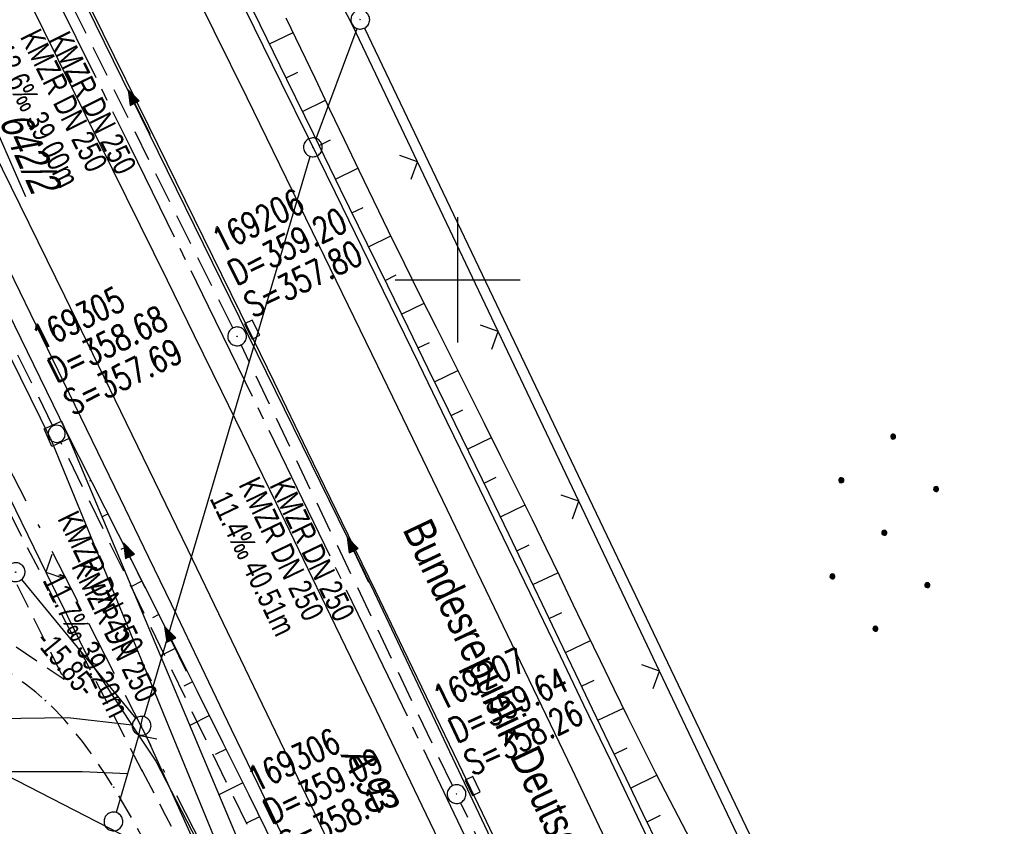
# Model space of a CAD drawing. Extents: x 509202 to 509841, y 456298 to 457260.
# Tile 42 of 56: x 509465 to 509544, y 456856 to 456921. Entities that reach past the tile are written whole.
import ezdxf

# ---------------------------------------------------------------- set-up
doc = ezdxf.new("R2010")
doc.units = 0
doc.header["$LTSCALE"] = 10
doc.header["$MEASUREMENT"] = 0
for name, pattern in [('ACAD_ISO16W100', [73, 15, -6.5, 15, -6.5, 15, -7, 1, -7]), ('ACHSE', [5.5, 4, -0.5, 0.5, -0.5]), ('LT00', [0]), ('LT11', [0.3, 0.2, -0.1]), ('STRICHLINIE2', [0.375, 0.25, -0.125])]:
    doc.linetypes.add(name, pattern=pattern)
doc.layers.get('0').update_dxf_attribs({"linetype": 'LT00'})
for name, color, linetype in [('--EK_FBR', 1, 'LT00'), ('--EK_Halt-Pfeil', 4, 'LT00'), ('--EK_Haltung', 7, 'STRICHLINIE2'), ('--EK_Haltung-Text', 140, 'LT00'), ('--EK_Schacht-Text', 5, 'LT00'), ('--EL_DFK_AB_L', 21, 'LT00'), ('--EL_DFK_AB_P', 7, 'LT00'), ('--EL_Halt-Pfeil', 4, 'LT00'), ('--EL_Haltung', 182, 'STRICHLINIE2'), ('--EL_Haltung-Text', 182, 'LT00'), ('-AX-093', 35, 'ACHSE'), ('ABSTAND', 8, 'LT00'), ('BAB-KABEL', 220, 'ACAD_ISO16W100'), ('BRD', 255, 'Continuous'), ('DFK_AB_FLNR', 7, 'Continuous'), ('DFK_AB_L', 21, 'LT00'), ('DFK_AB_P', 7, 'LT00'), ('DFK_BES-WEGE', 255, 'LT00'), ('DFK_GZPKT', 250, 'LT00'), ('DFK_KATASTER', 250, 'LT00'), ('DFK_NUTZUNG', 250, 'LT00'), ('STROM_FREILTG', 80, 'STROMFREILEITUNG'), ('V114_AFBR_BAB', 250, 'LT00'), ('V114_BOESCH', 250, 'LT00'), ('V114_BOSCHUNG', 250, 'LT00'), ('V114_FELDWEG', 250, 'LT11'), ('V114_GRABEN', 250, 'LT00'), ('V114_H_BORD', 8, 'LT00'), ('V114_KA_MULD', 182, 'LT00'), ('V114_KA_PRUF', 182, 'LT00'), ('V114_LD_MARK', 250, 'LT00'), ('V114_RASTER', 250, 'LT00'), ('V114_SINKK', 182, 'LT00'), ('V114_ZAUN', 40, 'LT00')]:
    doc.layers.add(name, color=color, linetype=linetype)
doc.styles.add('Beschrift', font='ARIAL.TTF')
doc.styles.add('Haltungsbeschriftung', font='ARIAL.TTF', dxfattribs={"width": 0.75})
doc.styles.add('schachtbeschriftung', font='romans.shx', dxfattribs={"width": 0.75, "height": 2})
doc.styles.get("Standard").update_dxf_attribs({"font": 'ARIAL.TTF'})
doc.styles.add('Strom', font='txt-alt.shx')
doc.linetypes.add('STROMFREILEITUNG', pattern='A,12.7,-5.5,["xx",Strom,S=2.5,R=0,X=-2.6,Y=-0.85],-4.35', length=22.55)

# ---------------------------------------------------------------- blocks, each defined once
blk = doc.blocks.new('SYMB7010')
at = {"color": 0, "linetype": 'ByBlock'}
for points in [[(-0.031408, 0.499213), (-0.093728, 0.49134), (-0.15457, 0.475719), (-0.212975, 0.452595), (-0.268021, 0.422333), (-0.31884, 0.385411), (-0.36463, 0.342411), (-0.40467, 0.29401), (-0.438329, 0.240973), (-0.465074, 0.184136), (-0.484486, 0.124395), (-0.496256, 0.062692), (-0.5002, 0)], [(-0.5002, 0), (-0.496256, -0.062692), (-0.484486, -0.124395), (-0.465075, -0.184136), (-0.438329, -0.240973), (-0.404671, -0.29401), (-0.36463, -0.342411), (-0.31884, -0.385411), (-0.268021, -0.422333), (-0.212975, -0.452595), (-0.154571, -0.475719), (-0.093728, -0.49134), (-0.031408, -0.499213), (0.031408, -0.499213)], [(0.5002, 0), (0.496256, 0.062692), (0.484485, 0.124395), (0.465074, 0.184136), (0.438329, 0.240973), (0.40467, 0.29401), (0.36463, 0.342411), (0.31884, 0.385411), (0.268021, 0.422333), (0.212975, 0.452595), (0.15457, 0.475719), (0.093728, 0.49134), (0.031408, 0.499213), (-0.031408, 0.499213)], [(0.031408, -0.499213), (0.093728, -0.491341), (0.15457, -0.475719), (0.212975, -0.452595), (0.268021, -0.422333), (0.31884, -0.385411), (0.36463, -0.342411), (0.404671, -0.294011), (0.438329, -0.240974), (0.465075, -0.184136), (0.484486, -0.124395), (0.496256, -0.062692), (0.500201, 0)]]:
    blk.add_lwpolyline(points, dxfattribs=at)
blk = doc.blocks.new('SYMB0003')
at = {"color": 0, "linetype": 'ByBlock'}
for p, q in [((-0.015712, 0), (0.010166, 0.012015)), ((0, -0.021257), (-0.015712, 0)), ((0.010166, 0.012015), (0, -0.021257))]:
    blk.add_line(p, q, dxfattribs=at)
for points in [[(-0.031395, 0.499013), (-0.093691, 0.491144), (-0.154509, 0.475528), (-0.21289, 0.452414), (-0.267913, 0.422164), (-0.318712, 0.385257), (-0.364484, 0.342274), (-0.404509, 0.293893), (-0.438154, 0.240877), (-0.464888, 0.184062), (-0.484292, 0.124345), (-0.496058, 0.062667), (-0.5, 0)], [(-0.5, 0), (-0.496058, -0.062667), (-0.484292, -0.124345), (-0.464888, -0.184062), (-0.438154, -0.240877), (-0.404509, -0.293893), (-0.364485, -0.342274), (-0.318712, -0.385257), (-0.267914, -0.422164), (-0.21289, -0.452414), (-0.154509, -0.475529), (-0.093691, -0.491144), (-0.031395, -0.499014), (0.031395, -0.499014)], [(0.5, 0), (0.496057, 0.062667), (0.484292, 0.124345), (0.464888, 0.184062), (0.438153, 0.240877), (0.404509, 0.293893), (0.364484, 0.342274), (0.318712, 0.385257), (0.267913, 0.422164), (0.21289, 0.452414), (0.154509, 0.475528), (0.093691, 0.491144), (0.031395, 0.499013), (-0.031395, 0.499013)], [(0.031395, -0.499014), (0.093691, -0.491144), (0.154509, -0.475529), (0.21289, -0.452414), (0.267914, -0.422164), (0.318712, -0.385257), (0.364485, -0.342274), (0.404509, -0.293893), (0.438154, -0.240877), (0.464889, -0.184062), (0.484292, -0.124345), (0.496058, -0.062667), (0.5, 0)]]:
    blk.add_lwpolyline(points, dxfattribs=at)
blk = doc.blocks.new('Ackerland7')
at = {"layer": 'DFK_NUTZUNG', "color": 0, "linetype": 'ByBlock'}
for p, q in [((-3.95, 3.628), (-3.95, 3.97)), ((-3.9, 3.99), (-3.9, 3.607)), ((-3.85, 3.601), (-3.85, 3.997)), ((-3.8, 3.99), (-3.8, 3.607)), ((-3.75, 3.628), (-3.75, 3.97)), ((3.7, 3.929), (3.7, 3.671)), ((3.75, 3.629), (3.75, 3.971)), ((3.8, 3.992), (3.8, 3.608)), ((3.85, 3.602), (3.85, 3.998)), ((3.9, 3.992), (3.9, 3.608)), ((3.95, 3.629), (3.95, 3.971)), ((4, 3.929), (4, 3.671)), ((-4, 3.928), (-4, 3.67)), ((-3.7, 3.928), (-3.7, 3.67)), ((-3.65, 3.798), (-3.65, 3.8)), ((4.05, 3.799), (4.05, 3.801)), ((-7.85, 0.129), (-7.85, -0.129)), ((-7.8, -0.171), (-7.8, 0.171)), ((-7.75, 0.192), (-7.75, -0.192)), ((-7.7, -0.198), (-7.7, 0.198)), ((-7.65, 0.192), (-7.65, -0.192)), ((-7.6, -0.171), (-7.6, 0.171)), ((-7.55, 0.129), (-7.55, -0.129)), ((-7.5, -0.001), (-7.5, 0.001)), ((-0.15, 0.129), (-0.15, -0.129)), ((-0.1, -0.171), (-0.1, 0.171)), ((-0.05, 0.192), (-0.05, -0.192)), ((0, -0.198), (0, 0.198)), ((0.05, 0.192), (0.05, -0.192)), ((0.1, -0.171), (0.1, 0.171)), ((0.15, 0.129), (0.15, -0.129)), ((0.2, -0.001), (0.2, 0.001)), ((7.55, 0.129), (7.55, -0.129)), ((7.6, -0.171), (7.6, 0.171)), ((7.65, 0.192), (7.65, -0.192)), ((7.7, -0.198), (7.7, 0.198)), ((7.75, 0.192), (7.75, -0.192)), ((7.8, -0.171), (7.8, 0.171)), ((7.85, 0.129), (7.85, -0.129)), ((7.9, -0.001), (7.9, 0.001)), ((-4, -3.671), (-4, -3.929)), ((-3.95, -3.971), (-3.95, -3.629)), ((-3.9, -3.608), (-3.9, -3.992)), ((-3.85, -3.998), (-3.85, -3.602)), ((-3.8, -3.608), (-3.8, -3.992)), ((-3.75, -3.971), (-3.75, -3.629)), ((-3.7, -3.671), (-3.7, -3.929)), ((-3.65, -3.801), (-3.65, -3.799)), ((3.7, -3.671), (3.7, -3.929)), ((3.75, -3.971), (3.75, -3.629)), ((3.8, -3.608), (3.8, -3.992)), ((3.85, -3.998), (3.85, -3.602)), ((3.9, -3.608), (3.9, -3.992)), ((3.95, -3.971), (3.95, -3.629)), ((4, -3.671), (4, -3.929)), ((4.05, -3.801), (4.05, -3.799))]:
    blk.add_line(p, q, dxfattribs=at)
for points in [[(-3.65, 3.799), (-3.67, 3.886), (-3.725, 3.955), (-3.805, 3.994), (-3.894, 3.994), (-3.975, 3.955), (-4.03, 3.886), (-4.05, 3.799), (-4.03, 3.712), (-3.975, 3.642), (-3.894, 3.604), (-3.805, 3.604), (-3.725, 3.642), (-3.67, 3.712), (-3.65, 3.799)], [(4.05, 3.8), (4.03, 3.887), (3.975, 3.956), (3.894, 3.995), (3.805, 3.995), (3.725, 3.956), (3.67, 3.887), (3.65, 3.8), (3.67, 3.713), (3.725, 3.644), (3.805, 3.605), (3.894, 3.605), (3.975, 3.644), (4.03, 3.713), (4.05, 3.8)], [(-7.5, 0), (-7.52, 0.087), (-7.575, 0.156), (-7.655, 0.195), (-7.744, 0.195), (-7.825, 0.156), (-7.88, 0.087), (-7.9, 0)], [(0.2, 0), (0.18, 0.087), (0.125, 0.156), (0.045, 0.195), (-0.044, 0.195), (-0.125, 0.156), (-0.18, 0.087), (-0.2, 0)], [(-0.2, 0), (-0.18, -0.087), (-0.125, -0.156), (-0.044, -0.195), (0.045, -0.195), (0.125, -0.156), (0.18, -0.087), (0.2, 0)], [(7.9, 0), (7.88, 0.087), (7.825, 0.156), (7.744, 0.195), (7.655, 0.195), (7.575, 0.156), (7.52, 0.087), (7.5, 0)], [(7.5, 0), (7.52, -0.087), (7.575, -0.156), (7.655, -0.195), (7.744, -0.195), (7.825, -0.156), (7.88, -0.087), (7.9, 0)], [(-7.9, 0), (-7.88, -0.087), (-7.825, -0.156), (-7.744, -0.195), (-7.655, -0.195), (-7.575, -0.156), (-7.52, -0.087), (-7.5, 0)], [(-3.65, -3.8), (-3.67, -3.713), (-3.725, -3.644), (-3.805, -3.605), (-3.894, -3.605), (-3.975, -3.644), (-4.03, -3.713), (-4.05, -3.8), (-4.03, -3.887), (-3.975, -3.956), (-3.894, -3.995), (-3.805, -3.995), (-3.725, -3.956), (-3.67, -3.887), (-3.65, -3.8)], [(4.05, -3.8), (4.03, -3.713), (3.975, -3.644), (3.894, -3.605), (3.805, -3.605), (3.725, -3.644), (3.67, -3.713), (3.65, -3.8), (3.67, -3.887), (3.725, -3.956), (3.805, -3.995), (3.894, -3.995), (3.975, -3.956), (4.03, -3.887), (4.05, -3.8)]]:
    blk.add_lwpolyline(points, dxfattribs=at)
blk = doc.blocks.new('SYMB0652')
at = {"color": 0, "linetype": 'ByBlock'}
blk.add_lwpolyline([(-0.15, -0.075), (0.15, -0.075), (0.15, 0.075), (-0.15, 0.075), (-0.15, -0.075)], dxfattribs=at)
blk = doc.blocks.new('SYMB0011')
at = {"color": 0, "linetype": 'ByBlock'}
for p, q in [((0.5, 0), (-0.5, 0)), ((0, 0.5), (0, -0.5))]:
    blk.add_line(p, q, dxfattribs=at)
blk = doc.blocks.new('SYMB1210')
at = {"color": 0, "linetype": 'ByBlock'}
blk.add_line((0.018815, -0.179014), (0.055623, -0.17119), dxfattribs=at)
for points in [[(-0.2, -0.2), (-0.2, 0.2), (0.2, 0.2), (0.2, -0.2), (-0.2, -0.2)], [(0.018815, 0.179014), (-0.018815, 0.179014), (-0.055623, 0.17119), (-0.09, 0.155885), (-0.120444, 0.133766), (-0.145623, 0.105801), (-0.164438, 0.073213), (-0.176067, 0.037424), (-0.18, 0)], [(-0.18, 0), (-0.176067, -0.037424), (-0.164438, -0.073213), (-0.145623, -0.105801), (-0.120444, -0.133766), (-0.09, -0.155885), (-0.055623, -0.17119), (-0.018815, -0.179014), (0.018815, -0.179014)], [(0.18, 0), (0.176067, 0.037424), (0.164438, 0.073213), (0.145623, 0.105801), (0.120444, 0.133766), (0.09, 0.155885), (0.055623, 0.17119), (0.018815, 0.179014)], [(0.055623, -0.17119), (0.09, -0.155885), (0.120444, -0.133766), (0.145623, -0.105801), (0.164438, -0.073213), (0.176067, -0.037424), (0.18, 0)]]:
    blk.add_lwpolyline(points, dxfattribs=at)
blk = doc.blocks.new('SYMB0024')
at = {"color": 0, "linetype": 'ByBlock'}
for p, q in [((-0.5, 0.5), (0, 0)), ((0, 0), (0.5, 0.5))]:
    blk.add_line(p, q, dxfattribs=at)
blk = doc.blocks.new('SYMB0070')
at = {"color": 0, "linetype": 'ByBlock'}
for p, q in [((-0.5, 0), (0.2, 0)), ((0.5, 0), (0.2, 0.1)), ((0.2, 0.1), (0.2, 0)), ((0.468, 0), (0.21, 0.086)), ((0.21, 0.086), (0.21, -0.086)), ((0.21, -0.086), (0.468, 0)), ((0.22, -0.072), (0.437, 0)), ((0.23, -0.058), (0.405, 0)), ((0.24, -0.045), (0.374, 0)), ((0.342, 0), (0.25, 0.031)), ((0.25, 0.031), (0.25, -0.031)), ((0.25, -0.031), (0.342, 0)), ((0.26, -0.017), (0.31, 0)), ((0.27, -0.003), (0.279, 0))]:
    blk.add_line(p, q, dxfattribs=at)
for points in [[(0.2, 0), (0.2, -0.1), (0.5, 0)], [(0.437, 0), (0.22, 0.072), (0.22, -0.072)], [(0.405, 0), (0.23, 0.058), (0.23, -0.058)], [(0.374, 0), (0.24, 0.045), (0.24, -0.045)], [(0.31, 0), (0.26, 0.017), (0.26, -0.017)], [(0.279, 0), (0.27, 0.003), (0.27, -0.003)]]:
    blk.add_lwpolyline(points, dxfattribs=at)

msp = doc.modelspace()

# ---------------------------------------------------------------- linework, layer by layer
at = {"layer": '--EK_FBR', "linetype": 'LT11', "flags": 128}
for points in [[(509474.818, 456860.83), (509454.572, 456900.275), (509439.336, 456931.862), (509422.934, 456964.791), (509407.74, 456994.981)], [(509406.233, 456993.952), (509421.397, 456963.798), (509437.669, 456931.206), (509452.769, 456899.871), (509468.588, 456868.126)], [(509363.217, 456910.653), (509364.649, 456909.583), (509366.082, 456908.518), (509367.519, 456907.462), (509368.963, 456906.42), (509370.416, 456905.397), (509371.878, 456904.397), (509373.354, 456903.425), (509374.844, 456902.486), (509376.351, 456901.584), (509377.877, 456900.724), (509379.425, 456899.911), (509380.995, 456899.149), (509382.756, 456898.372), (509384.546, 456897.658), (509386.362, 456897.006), (509388.203, 456896.41), (509390.065, 456895.866), (509391.948, 456895.372), (509393.848, 456894.922), (509395.764, 456894.513), (509397.693, 456894.142), (509399.633, 456893.804), (509401.583, 456893.495), (509403.539, 456893.213), (509405.5, 456892.952), (509407.463, 456892.709), (509409.427, 456892.48), (509411.108, 456892.292), (509412.787, 456892.107), (509414.462, 456891.921), (509416.134, 456891.73), (509417.801, 456891.529), (509419.461, 456891.314), (509421.115, 456891.082), (509422.761, 456890.827), (509424.399, 456890.546), (509426.027, 456890.234), (509427.644, 456889.887), (509429.25, 456889.501), (509430.844, 456889.072), (509432.696, 456888.508), (509434.531, 456887.883), (509436.349, 456887.2), (509438.15, 456886.463), (509439.935, 456885.676), (509441.705, 456884.842), (509443.461, 456883.965), (509445.202, 456883.049), (509446.93, 456882.099), (509448.645, 456881.117), (509450.347, 456880.108), (509452.037, 456879.076), (509453.717, 456878.023), (509455.385, 456876.955), (509457.044, 456875.876), (509458.693, 456874.787), (509460.333, 456873.695), (509462.409, 456872.303), (509464.474, 456870.911), (509466.533, 456869.519), (509468.588, 456868.126)], [(509589.469, 456580.367), (509588.804, 456582.187), (509588.137, 456584.005), (509587.464, 456585.822), (509586.784, 456587.636), (509586.093, 456589.445), (509585.389, 456591.249), (509584.669, 456593.046), (509583.945, 456594.804), (509583.208, 456596.557), (509582.46, 456598.305), (509581.705, 456600.051), (509580.948, 456601.795), (509580.191, 456603.54), (509579.438, 456605.286), (509578.693, 456607.036), (509577.867, 456609.012), (509577.052, 456610.992), (509576.246, 456612.976), (509575.445, 456614.962), (509574.646, 456616.949), (509573.846, 456618.936), (509573.041, 456620.921), (509572.23, 456622.903), (509571.408, 456624.881), (509570.7, 456626.558), (509569.986, 456628.233), (509569.272, 456629.907), (509568.561, 456631.583), (509567.858, 456633.262), (509567.167, 456634.945), (509566.493, 456636.636), (509565.803, 456638.43), (509565.132, 456640.232), (509564.476, 456642.039), (509563.83, 456643.851), (509563.189, 456645.665), (509562.55, 456647.479), (509561.908, 456649.292), (509561.257, 456651.102), (509560.594, 456652.907), (509559.825, 456654.943), (509559.037, 456656.972), (509558.235, 456658.995), (509557.42, 456661.014), (509556.597, 456663.029), (509555.768, 456665.043), (509554.938, 456667.055), (509554.108, 456669.069), (509553.384, 456670.837), (509552.668, 456672.608), (509551.965, 456674.383), (509551.279, 456676.165), (509550.614, 456677.955), (509550.048, 456679.541), (509549.497, 456681.132), (509548.956, 456682.727), (509548.419, 456684.323), (509547.881, 456685.919), (509547.338, 456687.513), (509546.245, 456690.618), (509545.109, 456693.706), (509544.37, 456695.648), (509543.617, 456697.584), (509542.854, 456699.517), (509541.818, 456702.108), (509540.772, 456704.695), (509539.717, 456707.278), (509538.655, 456709.859), (509537.588, 456712.438), (509536.517, 456715.015), (509533.439, 456722.391), (509530.346, 456729.761), (509528.931, 456733.122), (509527.514, 456736.482), (509526.097, 456739.841), (509524.681, 456743.202), (509523.269, 456746.564), (509521.861, 456749.928), (509520.556, 456753.061), (509519.253, 456756.196), (509517.951, 456759.331), (509516.648, 456762.465), (509515.341, 456765.598), (509514.027, 456768.728), (509512.705, 456771.854), (509509.708, 456778.837), (509506.658, 456785.797), (509503.555, 456792.735), (509502.289, 456795.528), (509501.017, 456798.319), (509499.74, 456801.108), (509498.462, 456803.896), (509497.184, 456806.684), (509495.908, 456809.473), (509494.636, 456812.263), (509492.91, 456816.076), (509491.194, 456819.892), (509489.486, 456823.713), (509487.785, 456827.537), (509486.087, 456831.364), (509485.085, 456833.628), (509484.081, 456835.891), (509483.075, 456838.152), (509482.064, 456840.411), (509481.046, 456842.666), (509480.019, 456844.916), (509478.982, 456847.159), (509478.245, 456848.731), (509477.497, 456850.298), (509476.735, 456851.858), (509475.953, 456853.41), (509475.148, 456854.951), (509474.314, 456856.48), (509473.449, 456857.996), (509472.546, 456859.497), (509471.954, 456860.436), (509471.343, 456861.364), (509470.71, 456862.275), (509470.053, 456863.165), (509469.367, 456864.029), (509468.651, 456864.861), (509467.901, 456865.658), (509467.115, 456866.413), (509466.334, 456867.09), (509465.523, 456867.73), (509464.685, 456868.34), (509463.824, 456868.924), (509462.945, 456869.488), (509462.052, 456870.038), (509461.148, 456870.579), (509460.24, 456871.116), (509459.329, 456871.653), (509457.819, 456872.561), (509456.315, 456873.483), (509454.815, 456874.416), (509453.319, 456875.353), (509451.824, 456876.292), (509450.33, 456877.229), (509448.834, 456878.158), (509447.336, 456879.077), (509445.834, 456879.979), (509444.326, 456880.862), (509442.811, 456881.721), (509441.287, 456882.552), (509439.754, 456883.35), (509438.209, 456884.112), (509436.651, 456884.833), (509435.078, 456885.508), (509433.49, 456886.134), (509431.884, 456886.707), (509430.26, 456887.221), (509428.74, 456887.643), (509427.203, 456888.017), (509425.652, 456888.348), (509424.088, 456888.639), (509422.511, 456888.897), (509420.924, 456889.126), (509419.327, 456889.33), (509417.722, 456889.515), (509416.111, 456889.686), (509414.493, 456889.847), (509412.872, 456890.003), (509411.247, 456890.159), (509409.621, 456890.319), (509407.568, 456890.535), (509405.517, 456890.77), (509403.469, 456891.028), (509401.428, 456891.313), (509399.396, 456891.628), (509397.374, 456891.977), (509395.365, 456892.364), (509393.371, 456892.793), (509391.395, 456893.267), (509389.439, 456893.79), (509387.504, 456894.367), (509385.594, 456895.001), (509383.709, 456895.695), (509381.854, 456896.454), (509380.029, 456897.281), (509378.454, 456898.065), (509376.902, 456898.9), (509375.371, 456899.781), (509373.86, 456900.704), (509372.365, 456901.664), (509370.885, 456902.656), (509369.418, 456903.676), (509367.962, 456904.719), (509366.514, 456905.781), (509365.073, 456906.857), (509363.636, 456907.941), (509362.201, 456909.031)], [(509474.818, 456860.83), (509475.758, 456859.043), (509476.694, 456857.255), (509477.625, 456855.465), (509478.547, 456853.67), (509479.459, 456851.87), (509480.356, 456850.064), (509481.236, 456848.249), (509482.171, 456846.268), (509483.086, 456844.278), (509483.985, 456842.28), (509484.871, 456840.276), (509485.749, 456838.267), (509486.621, 456836.256), (509487.491, 456834.244), (509488.362, 456832.233), (509490.029, 456828.422), (509491.713, 456824.619), (509493.413, 456820.823), (509495.128, 456817.034), (509496.856, 456813.251), (509497.984, 456810.798), (509499.116, 456808.347), (509500.249, 456805.896), (509501.381, 456803.445), (509502.51, 456800.992), (509503.635, 456798.538), (509504.754, 456796.081), (509505.864, 456793.62), (509507.718, 456789.452), (509509.543, 456785.271), (509511.341, 456781.079), (509513.112, 456776.875), (509514.858, 456772.661), (509515.852, 456770.231), (509516.841, 456767.798), (509517.826, 456765.363), (509518.809, 456762.928), (509519.793, 456760.494), (509520.78, 456758.06), (509521.772, 456755.629), (509522.772, 456753.201), (509523.782, 456750.777), (509524.738, 456748.51), (509525.702, 456746.245), (509526.672, 456743.984), (509527.645, 456741.723), (509528.619, 456739.463), (509529.592, 456737.202), (509530.561, 456734.94), (509531.524, 456732.675), (509532.477, 456730.407), (509533.34, 456728.331), (509534.196, 456726.253), (509535.051, 456724.174), (509535.906, 456722.095), (509536.766, 456720.018), (509537.634, 456717.945), (509538.513, 456715.876), (509539.258, 456714.151), (509540.01, 456712.428), (509540.765, 456710.707), (509541.519, 456708.986), (509542.269, 456707.263), (509543.01, 456705.537), (509543.74, 456703.806), (509544.455, 456702.069), (509545.15, 456700.324), (509546.287, 456697.318), (509547.359, 456694.286), (509548.366, 456691.231), (509549.31, 456688.155), (509549.662, 456686.951), (509550.009, 456685.745), (509550.355, 456684.539), (509550.705, 456683.335), (509551.064, 456682.134), (509551.435, 456680.938), (509551.824, 456679.748), (509552.234, 456678.566), (509552.711, 456677.282), (509553.214, 456676.008), (509553.738, 456674.741), (509554.278, 456673.48), (509554.829, 456672.223), (509555.385, 456670.968), (509555.942, 456669.712), (509557.335, 456666.521), (509558.696, 456663.318), (509560.023, 456660.101), (509561.312, 456656.871), (509562.563, 456653.625), (509563.235, 456651.83), (509563.898, 456650.031), (509564.555, 456648.23), (509565.208, 456646.427), (509565.863, 456644.624), (509566.52, 456642.823), (509567.185, 456641.024), (509567.859, 456639.23), (509568.547, 456637.44), (509569.34, 456635.434), (509570.15, 456633.434), (509570.976, 456631.441), (509571.815, 456629.453), (509572.664, 456627.469), (509573.521, 456625.488), (509574.479, 456623.288), (509575.441, 456621.088), (509576.403, 456618.889), (509577.364, 456616.69), (509578.32, 456614.488), (509579.269, 456612.284), (509580.209, 456610.076), (509581.137, 456607.863), (509582.095, 456605.535), (509583.041, 456603.201), (509583.978, 456600.863), (509584.909, 456598.524), (509585.838, 456596.183), (509586.767, 456593.842), (509588.016, 456590.717), (509589.271, 456587.594), (509590.529, 456584.472), (509591.79, 456581.352)]]:
    msp.add_lwpolyline(points, dxfattribs=at)
at = {"layer": '--EK_FBR', "color": 2}
for points in [[(509468.862, 456925.388), (509471.684, 456919.692), (509475.339, 456912.283), (509478.981, 456904.867), (509482.609, 456897.444), (509485.322, 456891.874), (509488.029, 456886.3), (509490.731, 456880.724), (509493.43, 456875.147), (509495.644, 456870.565), (509497.855, 456865.981), (509500.063, 456861.396), (509502.264, 456856.808), (509504.46, 456852.217), (509507.146, 456846.574), (509509.823, 456840.926), (509512.489, 456835.273), (509515.148, 456829.617), (509517.908, 456823.724), (509520.658, 456817.828)], [(509465.819, 456922.223), (509468.105, 456917.606), (509470.286, 456913.2), (509472.466, 456908.794), (509474.643, 456904.386), (509476.816, 456899.976), (509478.984, 456895.564), (509481.166, 456891.106), (509483.341, 456886.645), (509485.51, 456882.18), (509487.674, 456877.714), (509489.834, 456873.245), (509493.491, 456865.657), (509497.137, 456858.064), (509500.773, 456850.466), (509503.484, 456844.782), (509506.187, 456839.094), (509508.881, 456833.402), (509511.565, 456827.705), (509515.212, 456819.918), (509518.839, 456812.122)]]:
    msp.add_lwpolyline(points, dxfattribs=at)
at = {"layer": '--EK_FBR'}
for points in [[(509481.606, 456924.465), (509483.764, 456920.094), (509485.92, 456915.722), (509488.073, 456911.349), (509490.222, 456906.974), (509492.366, 456902.596), (509494.622, 456897.975), (509496.873, 456893.351), (509499.119, 456888.725), (509501.361, 456884.097), (509503.6, 456879.468), (509505.753, 456875.011), (509507.903, 456870.553), (509510.048, 456866.093), (509512.189, 456861.631), (509514.324, 456857.166), (509517.984, 456849.469), (509521.623, 456841.761), (509525.24, 456834.043), (509527.391, 456829.426), (509529.535, 456824.805), (509531.675, 456820.182), (509533.81, 456815.558)], [(509503.444, 456818.776), (509501.289, 456823.364), (509499.111, 456827.999), (509496.931, 456832.633), (509494.748, 456837.265), (509492.561, 456841.895), (509490.367, 456846.522), (509488.273, 456850.923), (509486.173, 456855.322), (509484.068, 456859.718), (509481.96, 456864.112), (509479.85, 456868.506), (509477.604, 456873.177), (509475.356, 456877.847), (509473.104, 456882.515), (509470.847, 456887.18), (509468.584, 456891.843), (509465.94, 456897.267), (509463.286, 456902.686), (509460.622, 456908.099), (509457.946, 456913.507), (509456.283, 456916.854), (509454.617, 456920.199), (509452.949, 456923.543)]]:
    msp.add_lwpolyline(points, dxfattribs=at)
at = {"layer": '--EK_Haltung'}
for p, q in [((509482.064, 456896.156), (509465.326, 456929.708)), ((509467.671, 456888.386), (509450.914, 456922.382)), ((509499.59, 456859.637), (509482.723, 456894.809)), ((509484.849, 456853.152), (509468.331, 456887.04)), ((509516.997, 456823.266), (509500.238, 456858.284))]:
    msp.add_line(p, q, dxfattribs=at)
at = {"layer": '--EL_DFK_AB_L'}
for p, q in [((509488.711, 456911.272), (509491.969, 456920.057)), ((509492.554, 456920.082), (509565.317, 456767.836)), ((509474.993, 456865.128), (509488.237, 456909.851)), ((509465.206, 456876.089), (509474.305, 456864.99)), ((509475.09, 456863.727), (509503.651, 456800.732))]:
    msp.add_line(p, q, dxfattribs=at)
at = {"layer": '--EL_Haltung'}
for p, q in [((509482.064, 456896.156), (509465.326, 456929.708)), ((509467.671, 456888.386), (509450.914, 456922.382)), ((509499.59, 456859.637), (509482.723, 456894.809)), ((509484.849, 456853.152), (509468.331, 456887.04)), ((509516.997, 456823.266), (509500.238, 456858.284))]:
    msp.add_line(p, q, dxfattribs=at)
at = {"layer": '-AX-093', "ltscale": 0.2}
msp.add_lwpolyline([(509467.583, 456923.303), (509473.856, 456910.606), (509480.099, 456897.895), (509486.311, 456885.168), (509492.49, 456872.425), (509498.633, 456859.665), (509504.74, 456846.887), (509510.808, 456834.091), (509516.836, 456821.276), (509522.821, 456808.441), (509528.763, 456795.586), (509534.658, 456782.709), (509540.506, 456769.811), (509546.304, 456756.89), (509552.051, 456743.947), (509557.744, 456730.98), (509563.382, 456717.989), (509568.963, 456704.973), (509574.485, 456691.932)], dxfattribs=at)
at = {"layer": 'BAB-KABEL', "ltscale": 0.03, "flags": 128}
msp.add_lwpolyline([(509310.397, 457191.455), (509314.935, 457182.403), (509327.66, 457157.094), (509343.187, 457126.022), (509353.104, 457106.758), (509363.321, 457084.915), (509375.621, 457061.023), (509384.153, 457045.767), (509397.858, 457019.34), (509408.066, 456999.062), (509420.087, 456973.888), (509435.471, 456943.271), (509446.241, 456921.444), (509454.936, 456903.795), (509461.516, 456890.214), (509469.628, 456874.404), (509477.312, 456859.329), (509483.329, 456847.572), (509491.021, 456833.158), (509501.09, 456813.152), (509506.259, 456802.264), (509513.665, 456785.62), (509521.93, 456766.04), (509526.539, 456755.153), (509531.439, 456742.537), (509534.931, 456733.883), (509544.021, 456711.792), (509550.592, 456695.843), (509560.174, 456669.924), (509577.78, 456627.358), (509581.452, 456623.887), (509581.081, 456619.183), (509584.721, 456608.071), (509600.908, 456566.528), (509604.911, 456555.37), (509610.192, 456542.556), (509618.674, 456519.883), (509627.397, 456496.01), (509636.934, 456469.156), (509646.666, 456441.468), (509670.817, 456365.754), (509672.677, 456359.45), (509656.284, 456346.091), (509658.672, 456333.929)], dxfattribs=at)
at = {"layer": 'DFK_AB_L'}
for p, q in [((509488.711, 456911.272), (509491.969, 456920.057)), ((509492.554, 456920.082), (509565.317, 456767.836)), ((509474.993, 456865.128), (509488.237, 456909.851)), ((509465.206, 456876.089), (509474.305, 456864.99)), ((509475.09, 456863.727), (509503.651, 456800.732))]:
    msp.add_line(p, q, dxfattribs=at)
at = {"layer": 'DFK_KATASTER'}
for p, q in [((509458.57, 456864.9), (509468.89, 456865.079)), ((509468.89, 456865.079), (509474.035, 456864.495)), ((509474.569, 456863.69), (509473.65, 456860.569)), ((509466.24, 456860.739), (509463.11, 456860.74)), ((509470.04, 456860.74), (509466.24, 456860.739)), ((509473.65, 456860.569), (509470.04, 456860.74)), ((509473.65, 456860.569), (509472.743, 456857.499))]:
    msp.add_line(p, q, dxfattribs=at)
at = {"layer": 'STROM_FREILTG', "ltscale": 0.05, "flags": 128}
msp.add_lwpolyline([(509695.418, 456741.357), (509431.268, 456877.284), (509288.187, 456949.115)], dxfattribs=at)
at = {"layer": 'V114_AFBR_BAB', "color": 0}
for points in [[(509468.862, 456925.388), (509471.684, 456919.692), (509475.339, 456912.283), (509478.981, 456904.867), (509482.609, 456897.444), (509485.322, 456891.874), (509488.029, 456886.3), (509490.731, 456880.724), (509493.43, 456875.147), (509495.644, 456870.565), (509497.855, 456865.981), (509500.063, 456861.396), (509502.264, 456856.808), (509504.46, 456852.217), (509507.146, 456846.574), (509509.823, 456840.926), (509512.489, 456835.273), (509515.148, 456829.617), (509517.908, 456823.724), (509520.658, 456817.828)], [(509465.819, 456922.223), (509468.105, 456917.606), (509470.286, 456913.2), (509472.466, 456908.794), (509474.643, 456904.386), (509476.816, 456899.976), (509478.984, 456895.564), (509481.166, 456891.106), (509483.341, 456886.645), (509485.51, 456882.18), (509487.674, 456877.714), (509489.834, 456873.245), (509493.491, 456865.657), (509497.137, 456858.064), (509500.773, 456850.466), (509503.484, 456844.782), (509506.187, 456839.094), (509508.881, 456833.402), (509511.565, 456827.705), (509515.212, 456819.918), (509518.839, 456812.122)]]:
    msp.add_lwpolyline(points, dxfattribs=at)
at = {"layer": 'V114_AFBR_BAB'}
for points in [[(509481.606, 456924.465), (509483.764, 456920.094), (509485.92, 456915.722), (509488.073, 456911.349), (509490.222, 456906.974), (509492.366, 456902.596), (509494.622, 456897.975), (509496.873, 456893.351), (509499.119, 456888.725), (509501.361, 456884.097), (509503.6, 456879.468), (509505.753, 456875.011), (509507.903, 456870.553), (509510.048, 456866.093), (509512.189, 456861.631), (509514.324, 456857.166), (509517.984, 456849.469), (509521.623, 456841.761), (509525.24, 456834.043), (509527.391, 456829.426), (509529.535, 456824.805), (509531.675, 456820.182), (509533.81, 456815.558)], [(509503.444, 456818.776), (509501.289, 456823.364), (509499.111, 456827.999), (509496.931, 456832.633), (509494.748, 456837.265), (509492.561, 456841.895), (509490.367, 456846.522), (509488.273, 456850.923), (509486.173, 456855.322), (509484.068, 456859.718), (509481.96, 456864.112), (509479.85, 456868.506), (509477.604, 456873.177), (509475.356, 456877.847), (509473.104, 456882.515), (509470.847, 456887.18), (509468.584, 456891.843), (509465.94, 456897.267), (509463.286, 456902.686), (509460.622, 456908.099), (509457.946, 456913.507), (509456.283, 456916.854), (509454.617, 456920.199), (509452.949, 456923.543)]]:
    msp.add_lwpolyline(points, dxfattribs=at)
at = {"layer": 'V114_BOESCH'}
for points in [[(509516.023, 456854.871), (509514.777, 456857.424), (509513.433, 456860.196), (509512.095, 456862.971), (509510.762, 456865.748), (509509.432, 456868.527), (509508.103, 456871.306), (509506.774, 456874.086), (509505.443, 456876.864), (509504.108, 456879.64), (509502.504, 456882.958), (509500.894, 456886.273), (509499.278, 456889.586), (509497.659, 456892.897), (509496.038, 456896.207), (509494.416, 456899.517), (509492.795, 456902.827), (509490.653, 456907.208), (509488.514, 456911.59), (509486.377, 456915.973), (509484.24, 456920.357), (509482.103, 456924.74)], [(509518.938, 456854.658), (509517.939, 456856.535), (509516.951, 456858.418), (509515.81, 456860.638), (509514.686, 456862.866), (509513.576, 456865.103), (509512.478, 456867.345), (509511.388, 456869.592), (509510.304, 456871.841), (509509.222, 456874.092), (509508.14, 456876.343), (509507.054, 456878.591), (509505.961, 456880.837), (509504.699, 456883.403), (509503.427, 456885.964), (509502.148, 456888.521), (509500.865, 456891.076), (509499.58, 456893.631), (509498.298, 456896.186), (509497.019, 456898.743), (509495.747, 456901.303), (509494.486, 456903.869), (509493.307, 456906.294), (509492.137, 456908.724), (509490.973, 456911.156), (509489.812, 456913.59), (509488.651, 456916.025), (509487.489, 456918.458), (509486.322, 456920.889)], [(509468.717, 456888.009), (509470.819, 456883.856), (509472.92, 456879.703), (509475.016, 456875.548), (509477.107, 456871.39), (509479.191, 456867.228), (509481.266, 456863.062), (509483.329, 456858.891), (509485.379, 456854.714), (509487.415, 456850.529), (509489.434, 456846.336), (509490.835, 456843.401), (509492.228, 456840.462), (509493.615, 456837.52), (509494.999, 456834.576), (509496.38, 456831.632), (509497.761, 456828.687), (509499.143, 456825.742), (509500.528, 456822.799), (509502.056, 456819.563)]]:
    msp.add_lwpolyline(points, dxfattribs=at)
at = {"layer": 'V114_BOSCHUNG'}
for p, q in [((509484.99, 456918.818), (509486.872, 456919.746)), ((509486.305, 456916.121), (509487.236, 456916.58)), ((509487.619, 456913.424), (509489.459, 456914.331)), ((509488.935, 456910.728), (509489.842, 456911.176)), ((509490.251, 456908.032), (509492.044, 456908.917)), ((509491.568, 456905.337), (509492.457, 456905.775)), ((509492.886, 456902.642), (509494.659, 456903.516)), ((509494.205, 456899.947), (509495.095, 456900.386)), ((509495.525, 456897.253), (509497.32, 456898.139)), ((509496.845, 456894.559), (509497.754, 456895.008)), ((509498.164, 456891.865), (509500.01, 456892.775)), ((509499.482, 456889.17), (509500.42, 456889.632)), ((509500.796, 456886.473), (509502.703, 456887.413)), ((509469.395, 456886.671), (509469.3, 456886.623)), ((509502.108, 456883.775), (509503.075, 456884.252)), ((509470.75, 456883.994), (509470.608, 456883.922)), ((509503.413, 456881.08), (509505.374, 456882.034)), ((509472.104, 456881.317), (509471.632, 456881.078)), ((509473.457, 456878.64), (509473.127, 456878.473)), ((509504.713, 456878.384), (509505.703, 456878.858)), ((509506.008, 456875.685), (509508.003, 456876.627)), ((509474.808, 456875.961), (509473.963, 456875.533)), ((509476.157, 456873.282), (509475.643, 456873.021)), ((509507.304, 456872.979), (509508.304, 456873.451)), ((509508.598, 456870.272), (509510.603, 456871.219)), ((509477.503, 456870.601), (509476.295, 456869.989)), ((509478.846, 456867.918), (509478.154, 456867.567)), ((509509.892, 456867.566), (509510.9, 456868.042)), ((509511.188, 456864.86), (509513.223, 456865.821)), ((509480.186, 456865.234), (509478.627, 456864.444)), ((509481.524, 456862.542), (509480.657, 456862.11)), ((509512.49, 456862.15), (509513.52, 456862.644)), ((509482.856, 456859.849), (509480.953, 456858.913)), ((509513.797, 456859.443), (509515.898, 456860.464)), ((509484.184, 456857.152), (509483.15, 456856.651)), ((509515.111, 456856.739), (509516.191, 456857.271))]:
    msp.add_line(p, q, dxfattribs=at)
at = {"layer": 'V114_FELDWEG', "flags": 128}
for points in [[(509474.818, 456860.83), (509454.572, 456900.275), (509439.336, 456931.862), (509422.934, 456964.791), (509407.74, 456994.981)], [(509406.233, 456993.952), (509421.397, 456963.798), (509437.669, 456931.206), (509452.769, 456899.871), (509468.588, 456868.126)], [(509363.217, 456910.653), (509364.649, 456909.583), (509366.082, 456908.518), (509367.519, 456907.462), (509368.963, 456906.42), (509370.416, 456905.397), (509371.878, 456904.397), (509373.354, 456903.425), (509374.844, 456902.486), (509376.351, 456901.584), (509377.877, 456900.724), (509379.425, 456899.911), (509380.995, 456899.149), (509382.756, 456898.372), (509384.546, 456897.658), (509386.362, 456897.006), (509388.203, 456896.41), (509390.065, 456895.866), (509391.948, 456895.372), (509393.848, 456894.922), (509395.764, 456894.513), (509397.693, 456894.142), (509399.633, 456893.804), (509401.583, 456893.495), (509403.539, 456893.213), (509405.5, 456892.952), (509407.463, 456892.709), (509409.427, 456892.48), (509411.108, 456892.292), (509412.787, 456892.107), (509414.462, 456891.921), (509416.134, 456891.73), (509417.801, 456891.529), (509419.461, 456891.314), (509421.115, 456891.082), (509422.761, 456890.827), (509424.399, 456890.546), (509426.027, 456890.234), (509427.644, 456889.887), (509429.25, 456889.501), (509430.844, 456889.072), (509432.696, 456888.508), (509434.531, 456887.883), (509436.349, 456887.2), (509438.15, 456886.463), (509439.935, 456885.676), (509441.705, 456884.842), (509443.461, 456883.965), (509445.202, 456883.049), (509446.93, 456882.099), (509448.645, 456881.117), (509450.347, 456880.108), (509452.037, 456879.076), (509453.717, 456878.023), (509455.385, 456876.955), (509457.044, 456875.876), (509458.693, 456874.787), (509460.333, 456873.695), (509462.409, 456872.303), (509464.474, 456870.911), (509466.533, 456869.519), (509468.588, 456868.126)], [(509589.469, 456580.367), (509588.804, 456582.187), (509588.137, 456584.005), (509587.464, 456585.822), (509586.784, 456587.636), (509586.093, 456589.445), (509585.389, 456591.249), (509584.669, 456593.046), (509583.945, 456594.804), (509583.208, 456596.557), (509582.46, 456598.305), (509581.705, 456600.051), (509580.948, 456601.795), (509580.191, 456603.54), (509579.438, 456605.286), (509578.693, 456607.036), (509577.867, 456609.012), (509577.052, 456610.992), (509576.246, 456612.976), (509575.445, 456614.962), (509574.646, 456616.949), (509573.846, 456618.936), (509573.041, 456620.921), (509572.23, 456622.903), (509571.408, 456624.881), (509570.7, 456626.558), (509569.986, 456628.233), (509569.272, 456629.907), (509568.561, 456631.583), (509567.858, 456633.262), (509567.167, 456634.945), (509566.493, 456636.636), (509565.803, 456638.43), (509565.132, 456640.232), (509564.476, 456642.039), (509563.83, 456643.851), (509563.189, 456645.665), (509562.55, 456647.479), (509561.908, 456649.292), (509561.257, 456651.102), (509560.594, 456652.907), (509559.825, 456654.943), (509559.037, 456656.972), (509558.235, 456658.995), (509557.42, 456661.014), (509556.597, 456663.029), (509555.768, 456665.043), (509554.938, 456667.055), (509554.108, 456669.069), (509553.384, 456670.837), (509552.668, 456672.608), (509551.965, 456674.383), (509551.279, 456676.165), (509550.614, 456677.955), (509550.048, 456679.541), (509549.497, 456681.132), (509548.956, 456682.727), (509548.419, 456684.323), (509547.881, 456685.919), (509547.338, 456687.513), (509546.245, 456690.618), (509545.109, 456693.706), (509544.37, 456695.648), (509543.617, 456697.584), (509542.854, 456699.517), (509541.818, 456702.108), (509540.772, 456704.695), (509539.717, 456707.278), (509538.655, 456709.859), (509537.588, 456712.438), (509536.517, 456715.015), (509533.439, 456722.391), (509530.346, 456729.761), (509528.931, 456733.122), (509527.514, 456736.482), (509526.097, 456739.841), (509524.681, 456743.202), (509523.269, 456746.564), (509521.861, 456749.928), (509520.556, 456753.061), (509519.253, 456756.196), (509517.951, 456759.331), (509516.648, 456762.465), (509515.341, 456765.598), (509514.027, 456768.728), (509512.705, 456771.854), (509509.708, 456778.837), (509506.658, 456785.797), (509503.555, 456792.735), (509502.289, 456795.528), (509501.017, 456798.319), (509499.74, 456801.108), (509498.462, 456803.896), (509497.184, 456806.684), (509495.908, 456809.473), (509494.636, 456812.263), (509492.91, 456816.076), (509491.194, 456819.892), (509489.486, 456823.713), (509487.785, 456827.537), (509486.087, 456831.364), (509485.085, 456833.628), (509484.081, 456835.891), (509483.075, 456838.152), (509482.064, 456840.411), (509481.046, 456842.666), (509480.019, 456844.916), (509478.982, 456847.159), (509478.245, 456848.731), (509477.497, 456850.298), (509476.735, 456851.858), (509475.953, 456853.41), (509475.148, 456854.951), (509474.314, 456856.48), (509473.449, 456857.996), (509472.546, 456859.497), (509471.954, 456860.436), (509471.343, 456861.364), (509470.71, 456862.275), (509470.053, 456863.165), (509469.367, 456864.029), (509468.651, 456864.861), (509467.901, 456865.658), (509467.115, 456866.413), (509466.334, 456867.09), (509465.523, 456867.73), (509464.685, 456868.34), (509463.824, 456868.924), (509462.945, 456869.488), (509462.052, 456870.038), (509461.148, 456870.579), (509460.24, 456871.116), (509459.329, 456871.653), (509457.819, 456872.561), (509456.315, 456873.483), (509454.815, 456874.416), (509453.319, 456875.353), (509451.824, 456876.292), (509450.33, 456877.229), (509448.834, 456878.158), (509447.336, 456879.077), (509445.834, 456879.979), (509444.326, 456880.862), (509442.811, 456881.721), (509441.287, 456882.552), (509439.754, 456883.35), (509438.209, 456884.112), (509436.651, 456884.833), (509435.078, 456885.508), (509433.49, 456886.134), (509431.884, 456886.707), (509430.26, 456887.221), (509428.74, 456887.643), (509427.203, 456888.017), (509425.652, 456888.348), (509424.088, 456888.639), (509422.511, 456888.897), (509420.924, 456889.126), (509419.327, 456889.33), (509417.722, 456889.515), (509416.111, 456889.686), (509414.493, 456889.847), (509412.872, 456890.003), (509411.247, 456890.159), (509409.621, 456890.319), (509407.568, 456890.535), (509405.517, 456890.77), (509403.469, 456891.028), (509401.428, 456891.313), (509399.396, 456891.628), (509397.374, 456891.977), (509395.365, 456892.364), (509393.371, 456892.793), (509391.395, 456893.267), (509389.439, 456893.79), (509387.504, 456894.367), (509385.594, 456895.001), (509383.709, 456895.695), (509381.854, 456896.454), (509380.029, 456897.281), (509378.454, 456898.065), (509376.902, 456898.9), (509375.371, 456899.781), (509373.86, 456900.704), (509372.365, 456901.664), (509370.885, 456902.656), (509369.418, 456903.676), (509367.962, 456904.719), (509366.514, 456905.781), (509365.073, 456906.857), (509363.636, 456907.941), (509362.201, 456909.031)], [(509474.818, 456860.83), (509475.758, 456859.043), (509476.694, 456857.255), (509477.625, 456855.465), (509478.547, 456853.67), (509479.459, 456851.87), (509480.356, 456850.064), (509481.236, 456848.249), (509482.171, 456846.268), (509483.086, 456844.278), (509483.985, 456842.28), (509484.871, 456840.276), (509485.749, 456838.267), (509486.621, 456836.256), (509487.491, 456834.244), (509488.362, 456832.233), (509490.029, 456828.422), (509491.713, 456824.619), (509493.413, 456820.823), (509495.128, 456817.034), (509496.856, 456813.251), (509497.984, 456810.798), (509499.116, 456808.347), (509500.249, 456805.896), (509501.381, 456803.445), (509502.51, 456800.992), (509503.635, 456798.538), (509504.754, 456796.081), (509505.864, 456793.62), (509507.718, 456789.452), (509509.543, 456785.271), (509511.341, 456781.079), (509513.112, 456776.875), (509514.858, 456772.661), (509515.852, 456770.231), (509516.841, 456767.798), (509517.826, 456765.363), (509518.809, 456762.928), (509519.793, 456760.494), (509520.78, 456758.06), (509521.772, 456755.629), (509522.772, 456753.201), (509523.782, 456750.777), (509524.738, 456748.51), (509525.702, 456746.245), (509526.672, 456743.984), (509527.645, 456741.723), (509528.619, 456739.463), (509529.592, 456737.202), (509530.561, 456734.94), (509531.524, 456732.675), (509532.477, 456730.407), (509533.34, 456728.331), (509534.196, 456726.253), (509535.051, 456724.174), (509535.906, 456722.095), (509536.766, 456720.018), (509537.634, 456717.945), (509538.513, 456715.876), (509539.258, 456714.151), (509540.01, 456712.428), (509540.765, 456710.707), (509541.519, 456708.986), (509542.269, 456707.263), (509543.01, 456705.537), (509543.74, 456703.806), (509544.455, 456702.069), (509545.15, 456700.324), (509546.287, 456697.318), (509547.359, 456694.286), (509548.366, 456691.231), (509549.31, 456688.155), (509549.662, 456686.951), (509550.009, 456685.745), (509550.355, 456684.539), (509550.705, 456683.335), (509551.064, 456682.134), (509551.435, 456680.938), (509551.824, 456679.748), (509552.234, 456678.566), (509552.711, 456677.282), (509553.214, 456676.008), (509553.738, 456674.741), (509554.278, 456673.48), (509554.829, 456672.223), (509555.385, 456670.968), (509555.942, 456669.712), (509557.335, 456666.521), (509558.696, 456663.318), (509560.023, 456660.101), (509561.312, 456656.871), (509562.563, 456653.625), (509563.235, 456651.83), (509563.898, 456650.031), (509564.555, 456648.23), (509565.208, 456646.427), (509565.863, 456644.624), (509566.52, 456642.823), (509567.185, 456641.024), (509567.859, 456639.23), (509568.547, 456637.44), (509569.34, 456635.434), (509570.15, 456633.434), (509570.976, 456631.441), (509571.815, 456629.453), (509572.664, 456627.469), (509573.521, 456625.488), (509574.479, 456623.288), (509575.441, 456621.088), (509576.403, 456618.889), (509577.364, 456616.69), (509578.32, 456614.488), (509579.269, 456612.284), (509580.209, 456610.076), (509581.137, 456607.863), (509582.095, 456605.535), (509583.041, 456603.201), (509583.978, 456600.863), (509584.909, 456598.524), (509585.838, 456596.183), (509586.767, 456593.842), (509588.016, 456590.717), (509589.271, 456587.594), (509590.529, 456584.472), (509591.79, 456581.352)]]:
    msp.add_lwpolyline(points, dxfattribs=at)
at = {"layer": 'V114_GRABEN'}
msp.add_line((509467.504, 456887.349), (509483.872, 456847.458), dxfattribs=at)
for points in [[(509433.723, 456959.029), (509451.366, 456923.56), (509468.717, 456888.009)], [(509467.504, 456887.349), (509450.096, 456922.747), (509432.219, 456958.318)], [(509468.717, 456888.009), (509485.656, 456847.729), (509486.661, 456845.332), (509487.665, 456842.934), (509488.67, 456840.536), (509489.68, 456838.14), (509490.696, 456835.748), (509491.723, 456833.36), (509492.797, 456830.9), (509493.884, 456828.445), (509494.98, 456825.995), (509496.085, 456823.548), (509497.196, 456821.105), (509498.311, 456818.662)]]:
    msp.add_lwpolyline(points, dxfattribs=at)
at = {"layer": 'V114_H_BORD'}
msp.add_lwpolyline([(509406.478, 457048.481), (509426.141, 457010.035), (509460.264, 456942.393), (509493.338, 456875.065), (509525.988, 456805.989), (509557.465, 456736.195), (509597.61, 456640.277), (509625.076, 456568.224), (509649.463, 456497.804), (509671.917, 456426.436), (509692.109, 456354.34), (509693.371, 456349.438)], dxfattribs=at)
at = {"layer": 'V114_LD_MARK'}
for points in [[(509453.686, 456929.063), (509458.68, 456918.96), (509463.657, 456908.848), (509468.614, 456898.726), (509473.553, 456888.595), (509478.471, 456878.453), (509483.369, 456868.3), (509488.246, 456858.137), (509493.1, 456847.962), (509497.653, 456838.365), (509502.185, 456828.757), (509506.695, 456819.138)], [(509477.916, 456925.217), (509483.167, 456914.534), (509488.398, 456903.842), (509493.608, 456893.138), (509498.796, 456882.425), (509503.96, 456871.7), (509509.102, 456860.964), (509514.219, 456850.216), (509519.312, 456839.457), (509524.379, 456828.686), (509529.419, 456817.903), (509534.434, 456807.107), (509539.42, 456796.299), (509544.378, 456785.478), (509546.95, 456779.836), (509549.512, 456774.189), (509552.065, 456768.539), (509554.608, 456762.884), (509559.906, 456751.005), (509565.154, 456739.104), (509570.352, 456727.18), (509575.499, 456715.235), (509580.595, 456703.268), (509585.64, 456691.279)]]:
    msp.add_lwpolyline(points, dxfattribs=at)
at = {"layer": 'V114_RASTER'}
for p, q in [((509500, 456905), (509500, 456895)), ((509495, 456900), (509505, 456900))]:
    msp.add_line(p, q, dxfattribs=at)
at = {"layer": 'V114_ZAUN'}
for p, q in [((509503.229, 456895.873), (509496.789, 456909.42)), ((509509.668, 456882.325), (509503.229, 456895.873)), ((509460.546, 456890.145), (509467.144, 456876.674)), ((509516.107, 456868.778), (509509.668, 456882.325))]:
    msp.add_line(p, q, dxfattribs=at)
for points in [[(509496.789, 456909.42), (509491.657, 456920.218), (509490.283, 456922.935)], [(509467.144, 456876.674), (509470.585, 456869.648), (509474.54, 456863.659)], [(509522.556, 456855.235), (509519.01, 456862.671), (509516.107, 456868.778)], [(509474.54, 456863.659), (509475.907, 456861.589), (509481.654, 456850.467)]]:
    msp.add_lwpolyline(points, dxfattribs=at)

# ---------------------------------------------------------------- block references
at = {"layer": '--EK_Halt-Pfeil', "yscale": 4, "zscale": 4}
for p, xscale, rotation in [((509474.59, 456913.378), 3.999999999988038, 116.5131700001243), ((509492.058, 456877.656), 3.999999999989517, 115.6207399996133), ((509477.489, 456870.534), 3.99999999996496, 115.9859899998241)]:
    msp.add_blockref('SYMB0070', p, dxfattribs=dict(at, xscale=xscale, rotation=rotation))
at = {"layer": '--EL_DFK_AB_P', "xscale": 1.500000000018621, "yscale": 1.5, "zscale": 1.5, "rotation": 264.7377099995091}
for p in [(509492.23, 456920.76), (509488.45, 456910.569), (509464.73, 456876.67), (509474.78, 456864.409)]:
    msp.add_blockref('SYMB0003', p, dxfattribs=at)
at = {"layer": '--EL_Halt-Pfeil', "yscale": 4, "zscale": 4}
for p, xscale, rotation in [((509474.59, 456913.378), 3.999999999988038, 116.5131700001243), ((509492.058, 456877.656), 3.999999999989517, 115.6207399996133), ((509474.198, 456877.205), 3.99999999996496, 115.9859899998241)]:
    msp.add_blockref('SYMB0070', p, dxfattribs=dict(at, xscale=xscale, rotation=rotation))
at = {"layer": 'DFK_AB_P', "xscale": 1.500000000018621, "yscale": 1.5, "zscale": 1.5, "rotation": 264.7377099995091}
for p in [(509492.23, 456920.76), (509488.45, 456910.569), (509464.73, 456876.67), (509474.78, 456864.409)]:
    msp.add_blockref('SYMB0003', p, dxfattribs=at)
at = {"layer": 'DFK_GZPKT', "xscale": 1.500000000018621, "yscale": 1.5, "zscale": 1.5, "rotation": 264.7377099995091}
msp.add_blockref('SYMB7010', (509472.53, 456856.78), dxfattribs=at)
at = {"layer": 'DFK_NUTZUNG', "rotation": 264.7376999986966}
msp.add_blockref('Ackerland7', (509534.045, 456879.817), dxfattribs=at)
at = {"layer": 'V114_FELDWEG', "xscale": 0.1000000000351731, "yscale": 0.09999999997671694, "zscale": 0.1, "rotation": 294.0840000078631}
for p in [(509468.588, 456868.126), (509467.115, 456866.413), (509474.818, 456860.83), (509472.546, 456859.497)]:
    msp.add_blockref('SYMB0011', p, dxfattribs=at)
at = {"layer": 'V114_KA_MULD', "xscale": 3.800000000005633, "yscale": 3.799999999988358, "zscale": 3.8, "rotation": 294.0839999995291}
msp.add_blockref('SYMB1210', (509468.003, 456887.714), dxfattribs=at)
at = {"layer": 'V114_KA_PRUF', "xscale": 1.499999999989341, "yscale": 1.5, "zscale": 1.5, "rotation": 294.0840000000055}
for p in [(509482.399, 456895.485), (509499.914, 456858.961)]:
    msp.add_blockref('SYMB0003', p, dxfattribs=at)
at = {"layer": 'V114_SINKK', "zscale": 4.5}
for p, xscale, yscale, rotation in [((509483.601, 456896.03), 4.500000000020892, 4.500000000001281, 295.9673294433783), ((509501.197, 456859.614), 4.500000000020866, 4.50000000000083, 295.5582789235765)]:
    msp.add_blockref('SYMB0652', p, dxfattribs=dict(at, xscale=xscale, yscale=yscale, rotation=rotation))
at = {"layer": 'V114_ZAUN', "yscale": 2.099999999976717, "zscale": 2.1}
for p, xscale, rotation in [((509496.789, 456909.42), 2.09999999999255, 115.4234499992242), ((509503.229, 456895.873), 2.09999999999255, 115.4234499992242), ((509509.668, 456882.325), 2.09999999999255, 115.4234499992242), ((509467.144, 456876.674), 2.099999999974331, 296.0952100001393), ((509516.107, 456868.778), 2.09999999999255, 115.4234499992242), ((509474.54, 456863.659), 2.100000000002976, 303.4416899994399)]:
    msp.add_blockref('SYMB0024', p, dxfattribs=dict(at, xscale=xscale, rotation=rotation))

# ---------------------------------------------------------------- texts
at = {"layer": '--EK_Haltung-Text', "style": 'Haltungsbeschriftung', "width": 0.75}
for s, rotation, p in [('KMZR DN 250', -63.48683, (509465.049, 456919.396)), ('12.6‰ 39.00m', -63.48683, (509462.759, 456918.253)), ('KMZR DN 250', -64.37926, (509482.489, 456883.662)), ('11.4‰ 40.51m', -64.37926, (509480.181, 456882.555)), ('KMZR DN 250', -64.01402, (509469.148, 456877.147)), ('11.7‰ 39.20m', -64.01402, (509466.846, 456876.025))]:
    msp.add_text(s, height=1.8, rotation=rotation, dxfattribs=at).set_placement(p)
at = {"layer": '--EK_Schacht-Text', "style": 'schachtbeschriftung', "width": 0.75}
for s, rotation, p in [('169206', 26.51317, (509481.059, 456902.091)), ('D=359.20', 26.51317, (509482.345, 456899.514)), ('S=357.80', 26.51317, (509483.63, 456896.937)), ('169305', 26.23848, (509466.694, 456894.327)), ('D=358.68', 26.23848, (509467.968, 456891.743)), ('S=357.69', 26.23848, (509469.241, 456889.16)), ('169207', 25.62073, (509498.677, 456865.587)), ('D=359.64', 25.62073, (509499.922, 456862.99)), ('S=358.26', 25.62073, (509501.168, 456860.393)), ('169306', 25.98599, (509483.898, 456859.097)), ('D=359.09', 25.98599, (509485.16, 456856.508)), ('S=358.15', 25.98599, (509486.422, 456853.919))]:
    msp.add_text(s, height=2, rotation=rotation, dxfattribs=at).set_placement(p)
at = {"layer": '--EL_Haltung-Text', "style": 'Haltungsbeschriftung', "width": 0.75}
for rotation, p in [(-63.48683, (509467.351, 456919.199)), (-64.37926, (509484.947, 456883.616)), (-64.01402, (509468.033, 456880.949))]:
    msp.add_text('KMZR DN 250', height=1.8, rotation=rotation, dxfattribs=at).set_placement(p)
at = {"layer": 'ABSTAND', "width": 0.75}
msp.add_text(' -15.85-', height=1.8, rotation=-50.65795, dxfattribs=at).set_placement((509465.855, 456871.552))
at = {"layer": 'BRD', "insert": (509494.889, 456879.761), "char_height": 2.5, "attachment_point": 7, "rotation": 295.3291, "style": 'Beschrift'}
msp.add_mtext('{\\W0.8;Bundesrepublik Deutschland}', dxfattribs=at)
at = {"layer": 'DFK_AB_FLNR', "oblique": 13.754, "width": 0.75}
msp.add_text('%%U642/2', height=2.5, rotation=294.084, dxfattribs=at).set_placement((509463.358, 456912.711))
at = {"layer": 'DFK_BES-WEGE', "oblique": 13.754, "width": 0.75}
msp.add_text('A 93', height=2.5, rotation=296.74147, dxfattribs=at).set_placement((509490.612, 456862.117))

doc.saveas('drawing.dxf')
